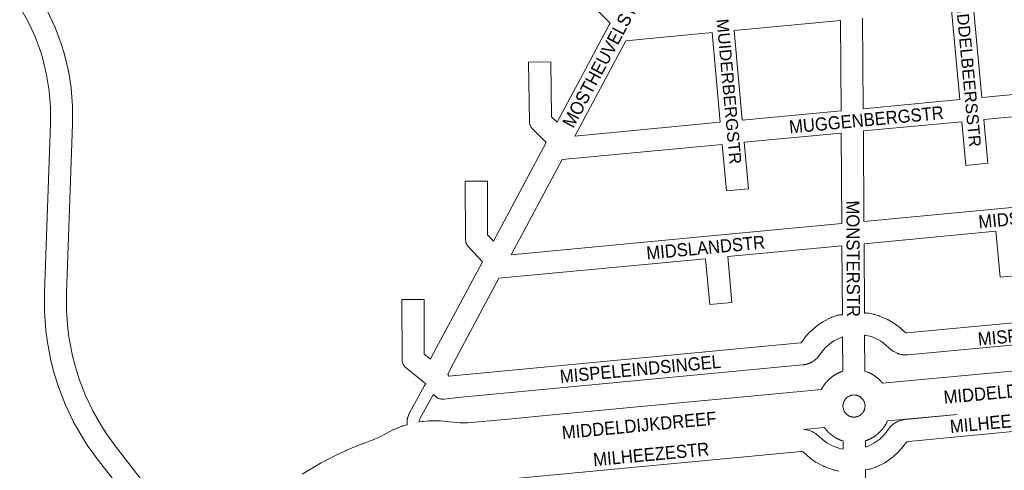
# Model space of a CAD drawing. Header units: metres. Extents: x 123819 to 142731, y 393440 to 405763.
# Tile 26 of 256: x 126609 to 127188, y 400605 to 400870. Entities that reach past the tile are written whole.
import ezdxf
from ezdxf.enums import TextEntityAlignment as Align

# ---------------------------------------------------------------- set-up
doc = ezdxf.new("R2010")
doc.units = ezdxf.units.M
doc.header["$MEASUREMENT"] = 0
for name, color, linetype, lineweight in [('gs-anno-wegen algemeen tekst', 7, 'Continuous', 0), ('gs-knt-aanvullende hoofdweg', 7, 'Continuous', 0), ('gs-knt-fietspaden', 7, 'Continuous', 0), ('gs-knt-wegen algemeen', 7, 'Continuous', 0)]:
    doc.layers.add(name, color=color, linetype=linetype, lineweight=lineweight)
doc.styles.add('Style-Arial', font='arial.ttf')

msp = doc.modelspace()

# ---------------------------------------------------------------- linework, layer by layer
at = {"layer": 'gs-knt-aanvullende hoofdweg', "color": 7, "linetype": 'Continuous', "flags": 128}
for points in [[(126843.73, 400633.36), (126845.64, 400633.69), (126845.95, 400633.74), (126846.25, 400633.77), (126849.33, 400634.06), (126849.67, 400634.08), (126850.02, 400634.09), (126855.66, 400634.09), (126855.92, 400634.09), (126856.02, 400634.08), (126856.08, 400634.08), (126856.19, 400634.07), (126856.39, 400634.06), (126856.45, 400634.05), (126861.55, 400633.55), (126861.66, 400633.54), (126867.7, 400632.85), (126872.49, 400632.85), (126872.49, 400632.85), (126878.75, 400633.45), (126896.4, 400635.14), (126920.15, 400637.42), (126920.17, 400637.42), (127080.43, 400652.54), (127080.48, 400652.61), (127080.52, 400652.69), (127080.55, 400652.76), (127080.63, 400652.91), (127080.67, 400652.98), (127080.75, 400653.13), (127080.81, 400653.24), (127080.89, 400653.39), (127080.93, 400653.45), (127081.02, 400653.61), (127081.08, 400653.71), (127081.17, 400653.86), (127081.22, 400653.94), (127081.3, 400654.07), (127081.31, 400654.09), (127081.36, 400654.17), (127081.45, 400654.32), (127081.45, 400654.32), (127081.46, 400654.32), (127081.5, 400654.4), (127081.6, 400654.55), (127081.65, 400654.62), (127081.74, 400654.76), (127081.8, 400654.84), (127081.89, 400654.99), (127081.95, 400655.06), (127082.05, 400655.21), (127082.1, 400655.28), (127082.21, 400655.43), (127082.26, 400655.5), (127082.37, 400655.65), (127082.42, 400655.71), (127082.52, 400655.85), (127082.62, 400655.97), (127082.73, 400656.11), (127082.75, 400656.14), (127082.86, 400656.28), (127082.91, 400656.34), (127083.02, 400656.48), (127083.12, 400656.6), (127083.24, 400656.73), (127083.26, 400656.76), (127083.37, 400656.89), (127083.45, 400656.98), (127083.56, 400657.11), (127083.63, 400657.18), (127083.75, 400657.31), (127083.83, 400657.4), (127083.95, 400657.53), (127083.99, 400657.57), (127084.11, 400657.7), (127084.19, 400657.78), (127084.32, 400657.91), (127084.36, 400657.95), (127084.48, 400658.08), (127084.57, 400658.16), (127084.7, 400658.28), (127084.74, 400658.33), (127084.87, 400658.45), (127084.98, 400658.55), (127085.11, 400658.67), (127085.15, 400658.71), (127085.28, 400658.83), (127085.35, 400658.89), (127085.48, 400659.01), (127085.58, 400659.08), (127085.71, 400659.2), (127085.76, 400659.24), (127085.89, 400659.35), (127085.92, 400659.38), (127085.92, 400659.38), (127085.96, 400659.41), (127086, 400659.44), (127086.1, 400659.52), (127086.19, 400659.6), (127086.33, 400659.7), (127086.42, 400659.78), (127086.56, 400659.88), (127086.59, 400659.91), (127086.73, 400660.01), (127086.83, 400660.08), (127086.97, 400660.19), (127087.07, 400660.26), (127087.21, 400660.36), (127087.24, 400660.38), (127087.38, 400660.48), (127087.51, 400660.57), (127087.66, 400660.66), (127087.7, 400660.7), (127087.85, 400660.79), (127087.93, 400660.85), (127088.08, 400660.94), (127088.18, 400661), (127088.33, 400661.1), (127088.39, 400661.13), (127088.54, 400661.23), (127088.64, 400661.29), (127088.79, 400661.37), (127088.88, 400661.42), (127089.03, 400661.51), (127089.06, 400661.53), (127089.21, 400661.61), (127089.35, 400661.69), (127089.5, 400661.77), (127089.59, 400661.82), (127089.74, 400661.9), (127089.8, 400661.92), (127089.95, 400662), (127090.07, 400662.06), (127090.23, 400662.14), (127090.28, 400662.16), (127090.44, 400662.24), (127090.56, 400662.3), (127090.72, 400662.37), (127090.77, 400662.39), (127090.93, 400662.46), (127091.06, 400662.52), (127091.22, 400662.59), (127091.26, 400662.6), (127091.42, 400662.67), (127091.56, 400662.73), (127091.72, 400662.79), (127091.76, 400662.81), (127091.92, 400662.87), (127092.05, 400662.92), (127092.21, 400662.98), (127092.29, 400663.01), (127092.45, 400663.07), (127092.56, 400663.1), (127092.72, 400663.16), (127093.01, 400663.26)], [(127106.03, 400663.33), (127107.16, 400662.95), (127108.03, 400662.57), (127108.12, 400662.54), (127108.28, 400662.47), (127108.37, 400662.43), (127108.92, 400662.19), (127109.52, 400661.87), (127109.59, 400661.84), (127109.74, 400661.75), (127109.81, 400661.72), (127109.97, 400661.63), (127110.07, 400661.58), (127110.22, 400661.49), (127110.28, 400661.46), (127110.44, 400661.37), (127110.54, 400661.31), (127110.6, 400661.28), (127110.77, 400661.17), (127110.92, 400661.08), (127111, 400661.03), (127111.15, 400660.93), (127111.23, 400660.88), (127111.38, 400660.79), (127111.45, 400660.74), (127111.59, 400660.64), (127111.67, 400660.59), (127111.82, 400660.49), (127111.89, 400660.44), (127112.04, 400660.34), (127112.12, 400660.28), (127112.26, 400660.18), (127112.33, 400660.12), (127112.48, 400660.02), (127112.54, 400659.97), (127112.68, 400659.86), (127112.81, 400659.77), (127112.94, 400659.66), (127112.97, 400659.64), (127113.11, 400659.53), (127113.18, 400659.47), (127113.31, 400659.36), (127113.43, 400659.27), (127113.56, 400659.15), (127113.59, 400659.13), (127113.72, 400659.01), (127113.81, 400658.94), (127113.94, 400658.82), (127114.01, 400658.76), (127114.14, 400658.64), (127114.23, 400658.56), (127114.36, 400658.44), (127114.4, 400658.4), (127114.53, 400658.28), (127114.62, 400658.19), (127114.74, 400658.07), (127114.78, 400658.03), (127114.91, 400657.9), (127114.99, 400657.82), (127115.12, 400657.69), (127115.16, 400657.65), (127115.28, 400657.52), (127115.38, 400657.41), (127115.5, 400657.28), (127115.54, 400657.23), (127115.66, 400657.1), (127115.72, 400657.03), (127115.84, 400656.9), (127115.92, 400656.81), (127116.03, 400656.68), (127116.07, 400656.63), (127116.18, 400656.5), (127116.24, 400656.42), (127116.35, 400656.29), (127224.02, 400666.22)], [(127099.19, 400636.3), (127099.28, 400636.29), (127099.28, 400636.29), (127099.28, 400636.29), (127099.67, 400636.27), (127100.08, 400636.3), (127100.16, 400636.31), (127100.25, 400636.32), (127100.32, 400636.32), (127100.41, 400636.34), (127100.5, 400636.35), (127100.57, 400636.36), (127100.63, 400636.37), (127100.72, 400636.38), (127100.81, 400636.4), (127100.9, 400636.42), (127100.98, 400636.43), (127101.05, 400636.45), (127101.12, 400636.46), (127101.2, 400636.48), (127101.29, 400636.5), (127101.37, 400636.53), (127101.45, 400636.55), (127101.51, 400636.57), (127101.59, 400636.59), (127101.6, 400636.6), (127101.68, 400636.62), (127101.76, 400636.65), (127101.83, 400636.68), (127101.9, 400636.7), (127101.98, 400636.73), (127102.03, 400636.75), (127102.06, 400636.76), (127102.43, 400636.93), (127102.44, 400636.94), (127102.51, 400636.97), (127102.99, 400637.23), (127103.01, 400637.24), (127103.47, 400637.56), (127103.47, 400637.56), (127103.92, 400637.92), (127103.92, 400637.93), (127103.93, 400637.93), (127104.31, 400638.3), (127104.33, 400638.32), (127104.38, 400638.37), (127104.39, 400638.39), (127104.64, 400638.68), (127104.66, 400638.69), (127104.71, 400638.77), (127104.77, 400638.83), (127104.8, 400638.88), (127104.85, 400638.95), (127104.9, 400639.01), (127104.95, 400639.08), (127104.99, 400639.15), (127105.04, 400639.22), (127105.09, 400639.29), (127105.13, 400639.36), (127105.17, 400639.43), (127105.21, 400639.49), (127105.25, 400639.56), (127105.29, 400639.63), (127105.33, 400639.7), (127105.37, 400639.79), (127105.41, 400639.86), (127105.44, 400639.91), (127105.48, 400640), (127105.51, 400640.08), (127105.54, 400640.14), (127105.57, 400640.21), (127105.61, 400640.31), (127105.64, 400640.38), (127105.67, 400640.44), (127105.7, 400640.52), (127105.73, 400640.6), (127105.75, 400640.68), (127105.78, 400640.77), (127105.8, 400640.82), (127105.83, 400640.91), (127105.85, 400640.99), (127105.87, 400641.05), (127105.9, 400641.16), (127105.92, 400641.25), (127105.92, 400641.26), (127106.07, 400642.01), (127106.1, 400642.52), (127106.1, 400642.6), (127106.1, 400642.67), (127106.1, 400642.76), (127106.1, 400642.85), (127106.1, 400642.92), (127106.1, 400642.99), (127106.09, 400643.08), (127106.09, 400643.17), (127106.09, 400643.24), (127106.08, 400643.3), (127106.08, 400643.33), (127106.04, 400643.67), (127106.04, 400643.69), (127106.04, 400643.7), (127106.04, 400643.71), (127106.03, 400643.74), (127105.93, 400644.28), (127105.92, 400644.29), (127105.79, 400644.77), (127105.76, 400644.85), (127105.74, 400644.93), (127105.72, 400644.97), (127105.56, 400645.39), (127105.42, 400645.67), (127105.38, 400645.75), (127105.34, 400645.84), (127105.31, 400645.88), (127105.28, 400645.95), (127105, 400646.39), (127104.65, 400646.85), (127104.27, 400647.29), (127103.85, 400647.68), (127103.4, 400648.05), (127102.98, 400648.33), (127102.98, 400648.33), (127102.96, 400648.34), (127102.9, 400648.38), (127102.83, 400648.42), (127102.76, 400648.46), (127102.69, 400648.5), (127102.6, 400648.54), (127102.53, 400648.58), (127102.47, 400648.61), (127102.39, 400648.65), (127102.31, 400648.68), (127102.25, 400648.71), (127102.17, 400648.74), (127102.08, 400648.78), (127102.01, 400648.81), (127101.95, 400648.84), (127101.86, 400648.87), (127101.79, 400648.89), (127101.7, 400648.92), (127101.62, 400648.95), (127101.56, 400648.97), (127101.48, 400649), (127101.39, 400649.02), (127101.34, 400649.04), (127101.23, 400649.07), (127101.14, 400649.09), (127101.1, 400649.1), (127100.54, 400649.22), (127100.19, 400649.27), (127099.63, 400649.33), (127098.73, 400649.21), (127098.65, 400649.2), (127098.58, 400649.19), (127098.5, 400649.18), (127098.41, 400649.16), (127098.32, 400649.14), (127098.23, 400649.12), (127098.17, 400649.11), (127098.1, 400649.09), (127098.02, 400649.07), (127097.93, 400649.05), (127097.85, 400649.03), (127097.77, 400649.01), (127097.7, 400648.99), (127097.62, 400648.96), (127097.55, 400648.94), (127097.54, 400648.93), (127097.12, 400648.77), (127096.54, 400648.49), (127095.98, 400648.15), (127095.46, 400647.77), (127095.46, 400647.77), (127095.05, 400647.4), (127094.68, 400647), (127094.34, 400646.56), (127094.05, 400646.13), (127094.04, 400646.11), (127094.03, 400646.1), (127094.03, 400646.09), (127094.01, 400646.07), (127093.85, 400645.77), (127093.82, 400645.72), (127093.81, 400645.7), (127093.81, 400645.69), (127093.2, 400643.83), (127093.17, 400643.6), (127093.16, 400643.52), (127093.15, 400643.45), (127093.14, 400643.36), (127093.14, 400643.29), (127093.13, 400643.2), (127093.12, 400643.11), (127093.12, 400643.04), (127093.12, 400642.95), (127093.12, 400642.88), (127093.12, 400642.8), (127093.12, 400642.79), (127093.13, 400642.32), (127093.13, 400642.31), (127093.18, 400641.89), (127093.54, 400640.46), (127093.59, 400640.34), (127093.63, 400640.26), (127093.66, 400640.17), (127093.69, 400640.1), (127093.73, 400640.03), (127093.76, 400639.95), (127093.8, 400639.88), (127093.83, 400639.81), (127093.88, 400639.72), (127093.9, 400639.68), (127093.94, 400639.61), (127094, 400639.51), (127094.03, 400639.45), (127094.04, 400639.43), (127094.08, 400639.38), (127094.12, 400639.31), (127094.16, 400639.25), (127094.21, 400639.17), (127094.25, 400639.11), (127094.3, 400639.05), (127094.32, 400639.01), (127094.59, 400638.66), (127094.6, 400638.65), (127094.65, 400638.59), (127094.97, 400638.23), (127095, 400638.21), (127095.01, 400638.2), (127095.02, 400638.19), (127095.03, 400638.17), (127095.4, 400637.84), (127095.43, 400637.81), (127095.43, 400637.81), (127095.88, 400637.46), (127095.89, 400637.46), (127095.89, 400637.45), (127095.91, 400637.44), (127096.35, 400637.16), (127096.37, 400637.15), (127096.39, 400637.14), (127096.81, 400636.92), (127096.83, 400636.91), (127096.91, 400636.87), (127096.97, 400636.84), (127097.05, 400636.81), (127097.14, 400636.77), (127097.21, 400636.74), (127097.27, 400636.72), (127097.28, 400636.72), (127097.35, 400636.69), (127097.43, 400636.66), (127097.51, 400636.63), (127097.6, 400636.6), (127097.65, 400636.59), (127097.74, 400636.56), (127097.82, 400636.54), (127097.88, 400636.52), (127097.99, 400636.49), (127098.08, 400636.47), (127098.12, 400636.46), (127098.2, 400636.44), (127098.31, 400636.42), (127098.38, 400636.4), (127098.45, 400636.39), (127098.53, 400636.37), (127098.62, 400636.36), (127098.69, 400636.35), (127098.78, 400636.34), (127098.87, 400636.33), (127098.94, 400636.32), (127099.03, 400636.31), (127099.09, 400636.31), (127099.19, 400636.3)], [(127160.24, 400637.81), (127119.3, 400634.08), (127119.11, 400633.7), (127119.06, 400633.6), (127119.04, 400633.54), (127118.96, 400633.39), (127118.91, 400633.28), (127118.84, 400633.13), (127118.78, 400633.02), (127118.7, 400632.87), (127118.67, 400632.8), (127118.46, 400632.39), (127118.2, 400631.95), (127118.14, 400631.85), (127118.05, 400631.7), (127118, 400631.62), (127117.91, 400631.47), (127117.86, 400631.39), (127117.76, 400631.24), (127117.71, 400631.16), (127117.47, 400630.78), (127117.27, 400630.49), (127117.17, 400630.35), (127117.11, 400630.27), (127117.01, 400630.13), (127116.96, 400630.05), (127116.85, 400629.91), (127116.8, 400629.84), (127116.69, 400629.7), (127116.6, 400629.58), (127116.49, 400629.44), (127116.47, 400629.42), (127116.35, 400629.26), (127116.19, 400629.08), (127116.1, 400628.96), (127115.98, 400628.82), (127115.96, 400628.8), (127115.85, 400628.67), (127115.77, 400628.58), (127115.65, 400628.45), (127115.59, 400628.38), (127115.47, 400628.24), (127115.39, 400628.16), (127115.27, 400628.03), (127115.23, 400627.99), (127115.11, 400627.86), (127115.09, 400627.84), (127115.07, 400627.82), (127115.02, 400627.77), (127114.9, 400627.65), (127114.86, 400627.6), (127114.73, 400627.48), (127114.65, 400627.39), (127114.52, 400627.27), (127114.48, 400627.23), (127114.35, 400627.11), (127114.24, 400627.01), (127114.11, 400626.89), (127114.07, 400626.85), (127113.93, 400626.73), (127113.87, 400626.67), (127113.73, 400626.55), (127113.72, 400626.54), (127113.64, 400626.47), (127113.51, 400626.36), (127113.46, 400626.32), (127113.33, 400626.21), (127113.26, 400626.15), (127113.12, 400626.04), (127113.03, 400625.96), (127112.89, 400625.85), (127112.79, 400625.78), (127112.65, 400625.67), (127112.63, 400625.65), (127112.49, 400625.54), (127112.39, 400625.47), (127112.25, 400625.37), (127112.24, 400625.36), (127112.15, 400625.3), (127112.01, 400625.2), (127111.98, 400625.18), (127111.84, 400625.08), (127111.71, 400624.99), (127111.56, 400624.89), (127111.51, 400624.86), (127111.37, 400624.76), (127111.29, 400624.71), (127111.14, 400624.61), (127111.04, 400624.55), (127110.89, 400624.46), (127110.83, 400624.42), (127110.68, 400624.33), (127110.66, 400624.32), (127110.58, 400624.27), (127110.42, 400624.18), (127110.34, 400624.13), (127110.19, 400624.05), (127110.16, 400624.03), (127110, 400623.94), (127109.87, 400623.87), (127109.71, 400623.79), (127109.63, 400623.74), (127109.47, 400623.66), (127109.42, 400623.63), (127109.27, 400623.55), (127109.15, 400623.49), (127109.02, 400623.43), (127108.99, 400623.42), (127108.94, 400623.39), (127108.78, 400623.32), (127108.66, 400623.26), (127108.5, 400623.19), (127108.44, 400623.16), (127108.28, 400623.09), (127108.16, 400623.04), (127108, 400622.97), (127107.96, 400622.95), (127107.8, 400622.89), (127107.66, 400622.83), (127107.5, 400622.76), (127107.46, 400622.75), (127107.25, 400622.66), (127107.01, 400622.58), (127106.93, 400622.55), (127106.76, 400622.49), (127106.66, 400622.45), (127106.5, 400622.4), (127106.42, 400622.37), (127106.29, 400622.33)], [(126775.03, 400602.69), (126785.16, 400608.84), (126785.42, 400609), (126785.57, 400609.07), (126785.61, 400609.1), (126785.69, 400609.14), (126788.64, 400610.66), (126788.74, 400610.71), (126796.14, 400614.54), (126796.49, 400614.71), (126799.64, 400616.13), (126800.45, 400616.54), (126800.47, 400616.55), (126800.73, 400616.67), (126800.74, 400616.67), (126801.01, 400616.79), (126801.72, 400617.08), (126801.96, 400617.18), (126802.31, 400617.33), (126803.9, 400617.96), (126810.25, 400620.52), (126810.42, 400620.59), (126817.67, 400623.31), (126821.11, 400624.8), (126821.12, 400624.8), (126824.77, 400626.8), (126824.81, 400626.82), (126828.34, 400628.72), (126828.36, 400628.73), (126828.6, 400628.85), (126828.69, 400628.9), (126828.74, 400628.92), (126828.79, 400628.94), (126828.87, 400628.98), (126829.14, 400629.09), (126833.8, 400630.95), (126834.05, 400631.05), (126834.14, 400631.08), (126834.18, 400631.09), (126834.23, 400631.11), (126834.32, 400631.13), (126834.58, 400631.21), (126836.78, 400631.82)], [(127093.28, 400622.22), (127093.23, 400622.23), (127093.12, 400622.27), (127092.95, 400622.32), (127092.85, 400622.35), (127092.45, 400622.48), (127092.18, 400622.59), (127092.11, 400622.61), (127091.94, 400622.68), (127091.85, 400622.71), (127091.69, 400622.78), (127091.57, 400622.82), (127091.4, 400622.89), (127091.35, 400622.91), (127091.19, 400622.98), (127091.1, 400623.02), (127090.94, 400623.09), (127090.85, 400623.13), (127090.72, 400623.18), (127090.59, 400623.25), (127090.43, 400623.32), (127090.38, 400623.35), (127090.22, 400623.42), (127090.11, 400623.47), (127089.96, 400623.55), (127089.85, 400623.6), (127089.7, 400623.68), (127089.63, 400623.72), (127089.47, 400623.8), (127089.41, 400623.84), (127089.25, 400623.92), (127089.15, 400623.98), (127089.09, 400624.01), (127089.06, 400624.03), (127089.03, 400624.05), (127089, 400624.06), (127088.93, 400624.1), (127088.78, 400624.19), (127088.68, 400624.25), (127088.53, 400624.34), (127088.45, 400624.39), (127088.3, 400624.48), (127088.22, 400624.53), (127088.07, 400624.62), (127087.99, 400624.67), (127087.84, 400624.77), (127087.77, 400624.81), (127087.63, 400624.91), (127087.55, 400624.96), (127087.48, 400625.01), (127087.48, 400625.01), (127087.47, 400625.02), (127087.4, 400625.06), (127087.32, 400625.12), (127087.18, 400625.22), (127087.1, 400625.27), (127086.96, 400625.38), (127086.88, 400625.43), (127086.74, 400625.54), (127086.67, 400625.59), (127086.53, 400625.69), (127086.41, 400625.79), (127086.27, 400625.9), (127086.25, 400625.92), (127086.11, 400626.03), (127086.04, 400626.08), (127085.98, 400626.13), (127085.91, 400626.19), (127085.79, 400626.29), (127085.65, 400626.41), (127085.63, 400626.43), (127085.5, 400626.54), (127085.5, 400626.54), (127085.49, 400626.54), (127085.41, 400626.62), (127085.28, 400626.73), (127085.21, 400626.8), (127085.08, 400626.92), (127084.99, 400627), (127084.86, 400627.12), (127084.82, 400627.16), (127084.69, 400627.28), (127084.6, 400627.36), (127084.59, 400627.38), (127084.48, 400627.49), (127084.43, 400627.53), (127084.31, 400627.65), (127084.23, 400627.74), (127084.1, 400627.87), (127084.06, 400627.91), (127083.94, 400628.04), (127083.84, 400628.15), (127083.72, 400628.28), (127083.68, 400628.32), (127083.56, 400628.45), (127083.5, 400628.52), (127083.38, 400628.65), (127083.33, 400628.71), (127083.31, 400628.74), (127083.3, 400628.74), (127083.29, 400628.76), (127083.19, 400628.88), (127083.15, 400628.92), (127083.04, 400629.06), (127082.98, 400629.13), (127082.87, 400629.27), (127082.79, 400629.36), (127082.68, 400629.5), (127082.61, 400629.59), (127082.5, 400629.73), (127082.48, 400629.76), (127082.38, 400629.9), (127082.3, 400630), (127082.2, 400630.14), (127082.19, 400630.15), (127082.16, 400630.19), (127070.08, 400629.04)]]:
    msp.add_lwpolyline(points, dxfattribs=at)
at = {"layer": 'gs-knt-fietspaden', "color": 7, "linetype": 'Continuous', "flags": 128}
for points in [[(126836.78, 400631.82), (126836.73, 400632.1), (126836.7, 400632.25), (126836.68, 400632.4), (126836.67, 400632.55), (126836.66, 400632.7), (126836.66, 400632.85), (126836.67, 400633), (126836.8, 400635.01), (126836.82, 400635.17), (126836.84, 400635.32), (126836.87, 400635.47), (126836.9, 400635.63), (126836.94, 400635.78), (126836.99, 400635.93), (126837.04, 400636.07), (126837.97, 400638.39), (126838.02, 400638.53), (126838.08, 400638.66), (126838.15, 400638.79), (126847.01, 400654.92), (126847.1, 400655.07), (126847.19, 400655.2), (126847.29, 400655.34), (126847.39, 400655.47), (126847.5, 400655.6), (126847.81, 400655.94)], [(126852.23, 400649.83), (126844.41, 400635.6), (126843.77, 400634), (126843.73, 400633.36)]]:
    msp.add_lwpolyline(points, dxfattribs=at)
at = {"layer": 'gs-knt-wegen algemeen', "color": 7, "linetype": 'Continuous', "flags": 128}
for points in [[(126701.66, 400551), (126655.14, 400610.7), (126655.01, 400610.88), (126649.15, 400618.96), (126649.05, 400619.1), (126648.96, 400619.24), (126646.04, 400623.76), (126645.94, 400623.91), (126645.85, 400624.07), (126640.52, 400633.4), (126640.4, 400633.62), (126640.3, 400633.83), (126635.68, 400643.54), (126635.58, 400643.76), (126635.49, 400643.98), (126631.6, 400654.01), (126631.52, 400654.24), (126631.44, 400654.47), (126628.32, 400664.75), (126628.27, 400664.92), (126628.22, 400665.1), (126626.95, 400670.32), (126626.91, 400670.5), (126626.87, 400670.68), (126624.91, 400681.25), (126624.88, 400681.43), (126624.85, 400681.61), (126624.17, 400686.94), (126624.14, 400687.12), (126624.13, 400687.3), (126623.35, 400698.02), (126623.34, 400698.26), (126623.34, 400698.5), (126623.36, 400709.25), (126623.37, 400709.47), (126626.9, 400808.8), (126626.89, 400818.52), (126626.13, 400828.08), (126624.61, 400837.54), (126622.33, 400846.92), (126620.96, 400851.38), (126617.59, 400860.42), (126613.54, 400869.11), (126608.78, 400877.5)], [(127169.86, 400876.88), (127174.8, 400824.13)], [(126625.23, 400874.84), (126629.5, 400865.69), (126629.6, 400865.45), (126629.7, 400865.21), (126633.23, 400855.75), (126633.29, 400855.57), (126633.35, 400855.38), (126634.83, 400850.55), (126634.89, 400850.37), (126634.94, 400850.18), (126637.32, 400840.36), (126637.38, 400840.11), (126637.42, 400839.86), (126639.02, 400829.88), (126639.06, 400829.63), (126639.09, 400829.37), (126639.89, 400819.3), (126639.91, 400819.05), (126639.91, 400818.79), (126639.92, 400808.69), (126639.92, 400808.45), (126636.38, 400709.12), (126636.36, 400698.72), (126637.1, 400688.42), (126637.74, 400683.45), (126639.64, 400673.23), (126640.83, 400668.36), (126643.83, 400658.49), (126647.54, 400648.91), (126651.95, 400639.64), (126657.07, 400630.68), (126659.79, 400626.46), (126665.48, 400618.62), (126712.29, 400558.54)], [(127104.68, 400870.72), (127105.03, 400817.54)], [(127161.84, 400822.91), (127156.9, 400875.65)], [(127091.67, 400869.49), (127029.1, 400863.58)], [(127092.02, 400816.31), (127091.67, 400869.49)], [(127016.14, 400862.35), (126965.35, 400857.55)], [(127020.96, 400809.59), (127016.14, 400862.35)], [(127029.1, 400863.58), (127033.92, 400810.82)], [(126965.35, 400857.55), (126935.36, 400801.5)], [(127174.8, 400824.13), (127270.45, 400833.17)], [(127105.03, 400817.54), (127161.84, 400822.91)], [(127278.35, 400820.84), (127176, 400811.17)], [(127033.92, 400810.82), (127092.02, 400816.31)], [(126935.36, 400801.5), (127020.96, 400809.59)], [(127092.45, 400750.05), (127092.1, 400803.24)], [(127105.11, 400804.47), (127105.46, 400751.28)], [(126927.99, 400787.72), (126898, 400731.68)], [(127105.46, 400751.28), (127188.35, 400759.12), (127310.49, 400770.66)], [(126898, 400731.68), (127017.59, 400742.98), (127092.45, 400750.05)], [(127105.54, 400738.21), (127105.81, 400697.41)], [(127092.53, 400736.98), (127025.3, 400730.63)], [(127092.79, 400696.45), (127092.53, 400736.98)], [(126890.63, 400717.9), (126862.53, 400665.39), (126860.73, 400661.33), (126860.78, 400661.21), (126860.98, 400660.57)], [(127105.81, 400697.41), (127106.57, 400697.47), (127106.88, 400697.49), (127107.18, 400697.49), (127107.49, 400697.47), (127107.8, 400697.45), (127108.11, 400697.4), (127108.41, 400697.35), (127110.98, 400696.8), (127111.24, 400696.74), (127111.48, 400696.67), (127113.92, 400695.94), (127114.17, 400695.86), (127114.41, 400695.77), (127114.64, 400695.68), (127119.31, 400693.66), (127119.58, 400693.53), (127119.85, 400693.39), (127120.12, 400693.24), (127122.23, 400691.95), (127122.42, 400691.83), (127124.59, 400690.4), (127124.84, 400690.23), (127125.08, 400690.04), (127125.32, 400689.85), (127129.44, 400686.21), (127130.08, 400685.89), (127130.7, 400685.87), (127318.72, 400703.55)], [(126860.98, 400660.57), (126861.17, 400660.28), (126865.15, 400660.77), (126865.33, 400660.79), (127068.13, 400679.96), (127068.3, 400679.97), (127068.31, 400679.97), (127068.33, 400679.97), (127068.35, 400679.98), (127068.37, 400679.98), (127068.39, 400679.98), (127068.41, 400679.99), (127068.42, 400680), (127068.44, 400680), (127071.73, 400684.22), (127071.92, 400684.44), (127072.11, 400684.66), (127073.84, 400686.51), (127074.02, 400686.69), (127074.21, 400686.87), (127074.4, 400687.04), (127078.27, 400690.3), (127078.47, 400690.46), (127078.68, 400690.62), (127078.89, 400690.76), (127081.01, 400692.15), (127081.22, 400692.29), (127081.45, 400692.42), (127081.67, 400692.53), (127086.2, 400694.8), (127086.43, 400694.91), (127086.67, 400695.01), (127086.91, 400695.1), (127089.3, 400695.95), (127089.57, 400696.05), (127089.86, 400696.13), (127090.14, 400696.19), (127090.43, 400696.25), (127090.72, 400696.29), (127091.01, 400696.32), (127092.79, 400696.45)], [(127313.5, 400689.98), (127131.53, 400672.87), (127131.26, 400672.85), (127131, 400672.84), (127130.74, 400672.84), (127128.93, 400672.89), (127128.67, 400672.9), (127128.41, 400672.93), (127128.14, 400672.96), (127127.88, 400673), (127127.63, 400673.06), (127126.44, 400673.34), (127126.18, 400673.4), (127125.92, 400673.48), (127125.67, 400673.57), (127125.42, 400673.66), (127125.18, 400673.77), (127124.94, 400673.89), (127122.77, 400675), (127122.53, 400675.13), (127122.3, 400675.27), (127122.08, 400675.41), (127121.86, 400675.57), (127121.65, 400675.73), (127121.44, 400675.91), (127117.05, 400679.77), (127115.35, 400680.89), (127113.72, 400681.89), (127109.83, 400683.57), (127108.01, 400684.12), (127106.6, 400684.42), (127105.89, 400684.37)], [(127092.88, 400683.4), (127092.86, 400683.4), (127091.67, 400682.97), (127087.83, 400681.06), (127086.36, 400680.09), (127083.08, 400677.33), (127081.81, 400675.97), (127078.27, 400671.43), (127078.08, 400671.21), (127077.89, 400670.99), (127077.68, 400670.78), (127077.63, 400670.73), (127077.58, 400670.68), (127077.47, 400670.58), (127077.42, 400670.53), (127077.36, 400670.48), (127077.26, 400670.38), (127077.2, 400670.33), (127077.14, 400670.28), (127077.03, 400670.19), (127076.98, 400670.14), (127076.92, 400670.09), (127076.81, 400670), (127076.75, 400669.95), (127076.69, 400669.91), (127076.58, 400669.82), (127076.52, 400669.77), (127076.46, 400669.73), (127076.35, 400669.64), (127076.29, 400669.59), (127076.23, 400669.55), (127076.11, 400669.46), (127076.05, 400669.42), (127075.99, 400669.38), (127075.87, 400669.3), (127075.81, 400669.25), (127075.75, 400669.21), (127075.62, 400669.13), (127075.56, 400669.09), (127075.5, 400669.05), (127075.38, 400668.98), (127075.31, 400668.94), (127075.25, 400668.9), (127075.12, 400668.82), (127075.06, 400668.79), (127075, 400668.75), (127074.87, 400668.68), (127074.8, 400668.64), (127074.74, 400668.6), (127074.61, 400668.53), (127074.55, 400668.5), (127074.48, 400668.47), (127074.35, 400668.4), (127074.28, 400668.37), (127074.22, 400668.33), (127074.09, 400668.27), (127074.02, 400668.24), (127073.95, 400668.21), (127073.82, 400668.15), (127073.75, 400668.12), (127073.69, 400668.09), (127073.55, 400668.03), (127073.48, 400668), (127073.42, 400667.97), (127073.28, 400667.91), (127073.21, 400667.89), (127073.14, 400667.86), (127073.01, 400667.81), (127072.94, 400667.78), (127072.87, 400667.76), (127072.73, 400667.71), (127072.66, 400667.68), (127072.59, 400667.66), (127072.45, 400667.61), (127072.38, 400667.59), (127072.31, 400667.57), (127072.17, 400667.53), (127072.1, 400667.5), (127072.03, 400667.48), (127071.89, 400667.44), (127071.82, 400667.42), (127071.75, 400667.4), (127071.6, 400667.37), (127071.53, 400667.35), (127071.46, 400667.33), (127071.32, 400667.3), (127071.25, 400667.28), (127071.17, 400667.27), (127071.03, 400667.23), (127070.96, 400667.22), (127070.89, 400667.21), (127070.74, 400667.18), (127070.67, 400667.16), (127070.6, 400667.15), (127070.45, 400667.13), (127070.38, 400667.11), (127070.31, 400667.1), (127070.16, 400667.08), (127070.09, 400667.07), (127070.02, 400667.06), (127069.87, 400667.04), (127069.8, 400667.04), (127069.72, 400667.03), (127069.58, 400667.01), (127069.51, 400667), (127069.43, 400667), (127069.29, 400666.99), (126866.65, 400647.83), (126858.53, 400646.84), (126858.22, 400646.81), (126857.9, 400646.79), (126857.59, 400646.79), (126857.28, 400646.8), (126856.96, 400646.83), (126856.65, 400646.88), (126856.35, 400646.94), (126856.04, 400647.01), (126855.74, 400647.1), (126855.44, 400647.2), (126855.15, 400647.32), (126854.87, 400647.45), (126854.59, 400647.6), (126854.32, 400647.76), (126854.06, 400647.93), (126853.8, 400648.11), (126853.56, 400648.31), (126853.32, 400648.51), (126853.1, 400648.73), (126852.88, 400648.96), (126852.68, 400649.2), (126852.49, 400649.45), (126852.31, 400649.7), (126852.23, 400649.83)], [(127093.01, 400663.26), (127092.88, 400683.4)], [(127105.89, 400684.37), (127106.03, 400663.33)], [(126860.98, 400660.57), (126860.98, 400660.57)], [(126860.98, 400660.57), (126860.98, 400660.57)], [(127106.32, 400618.58), (127106.47, 400618.59), (127107.65, 400619.02), (127111.36, 400620.89), (127114.73, 400623.32), (127116.12, 400624.6), (127117.48, 400626.06), (127120.93, 400630.49), (127121.12, 400630.73), (127121.32, 400630.95), (127121.53, 400631.17), (127121.76, 400631.37), (127121.99, 400631.57), (127122.23, 400631.75), (127122.47, 400631.92), (127124.51, 400633.27), (127124.76, 400633.43), (127125.03, 400633.58), (127125.3, 400633.71), (127125.58, 400633.84), (127125.86, 400633.95), (127126.15, 400634.05), (127126.44, 400634.13), (127128.8, 400634.75), (127129.06, 400634.81), (127129.32, 400634.87), (127129.58, 400634.91), (127129.84, 400634.94), (127160.24, 400637.81)], [(127070.08, 400629.04), (127070.27, 400629.04), (127070.58, 400629.02), (127070.89, 400628.99), (127071.2, 400628.95), (127071.5, 400628.89), (127071.8, 400628.82), (127072.09, 400628.73), (127074.42, 400627.98), (127074.72, 400627.87), (127075.01, 400627.75), (127075.3, 400627.62), (127075.58, 400627.47), (127075.86, 400627.31), (127076.9, 400626.67), (127077.12, 400626.52), (127077.34, 400626.36), (127077.56, 400626.2), (127077.76, 400626.02), (127082.21, 400622.11), (127083.67, 400621.1), (127087.37, 400619.14), (127091.32, 400617.79), (127091.32, 400617.79), (127091.33, 400617.78)], [(127242.09, 400632.47), (127131.6, 400622.03), (127130.79, 400621.81), (127130.54, 400621.65), (127127.57, 400617.84), (127127.4, 400617.62), (127127.21, 400617.41), (127125.49, 400615.56), (127125.31, 400615.37), (127125.12, 400615.19), (127123.26, 400613.48), (127123.07, 400613.31), (127122.87, 400613.15), (127122.66, 400612.99), (127118.56, 400610.03), (127118.35, 400609.89), (127118.14, 400609.75), (127117.91, 400609.62), (127117.69, 400609.5), (127113.17, 400607.22), (127112.94, 400607.11), (127112.7, 400607.01), (127112.46, 400606.92), (127110.09, 400606.05), (127109.81, 400605.96), (127109.52, 400605.88), (127109.24, 400605.81), (127108.95, 400605.75), (127108.66, 400605.71), (127108.36, 400605.68), (127106.4, 400605.53)], [(127093.31, 400617.57), (127093.28, 400622.22)], [(127106.29, 400622.33), (127106.32, 400618.58)], [(127090.78, 400604.59), (127088.22, 400605.13), (127087.97, 400605.19), (127087.72, 400605.26), (127087.48, 400605.34), (127082.67, 400606.99), (127082.43, 400607.07), (127082.19, 400607.17), (127081.96, 400607.28), (127081.73, 400607.39), (127077.24, 400609.77), (127077.01, 400609.89), (127076.79, 400610.03), (127076.58, 400610.17), (127074.49, 400611.61), (127074.28, 400611.76), (127074.08, 400611.92), (127073.89, 400612.08), (127069.62, 400615.85), (127068.99, 400616.05), (127068.5, 400616.06), (126867.08, 400597.02)], [(127091.33, 400617.78), (127092.57, 400617.52), (127093.31, 400617.57)], [(127106.4, 400605.53), (127106.63, 400569.96)]]:
    msp.add_lwpolyline(points, dxfattribs=at)
for points in [[(126847.81, 400655.94), (126836.25, 400665.03), (126836.01, 400665.23), (126835.78, 400665.43), (126835.56, 400665.65), (126835.35, 400665.88), (126835.16, 400666.12), (126834.97, 400666.37), (126834.8, 400666.62), (126834.64, 400666.88), (126834.49, 400667.15), (126834.35, 400667.43), (126834.23, 400667.72), (126834.12, 400668), (126834.03, 400668.3), (126833.95, 400668.6), (126833.88, 400668.9), (126833.83, 400669.2), (126833.79, 400669.51), (126833.77, 400669.82), (126833.76, 400670.13), (126833.62, 400705.39, -0.382408), (126833.63, 400705.4), (126846.64, 400705.45, -0.382408), (126846.64, 400705.44), (126846.77, 400673.32), (126850.5, 400670.39), (126850.73, 400670.89), (126850.83, 400671.1), (126850.94, 400671.32), (126880.79, 400727.13), (126881.06, 400727.62), (126872.82, 400736.37), (126872.62, 400736.6), (126872.42, 400736.83), (126872.24, 400737.08), (126872.07, 400737.33), (126871.91, 400737.6), (126871.77, 400737.86), (126871.63, 400738.14), (126871.51, 400738.42), (126871.41, 400738.71), (126871.31, 400739), (126871.23, 400739.29), (126871.17, 400739.59), (126871.12, 400739.89), (126871.08, 400740.2), (126871.06, 400740.5), (126871.05, 400740.81), (126870.92, 400775, -0.382389), (126870.93, 400775.01), (126883.93, 400775.06, -0.382389), (126883.94, 400775.05), (126884.06, 400743.43), (126887.54, 400739.73), (126918.51, 400797.6), (126910.61, 400805.48), (126910.4, 400805.71), (126910.19, 400805.95), (126910, 400806.19), (126909.81, 400806.45), (126909.64, 400806.71), (126909.49, 400806.98), (126909.35, 400807.26), (126909.22, 400807.55), (126909.1, 400807.84), (126909, 400808.14), (126908.91, 400808.44), (126908.84, 400808.74), (126908.78, 400809.05), (126908.74, 400809.36), (126908.71, 400809.68), (126908.7, 400809.99), (126908.16, 400844.84, -0.380543), (126908.17, 400844.85), (126921.17, 400845.05, -0.380542), (126921.18, 400845.04), (126921.68, 400812.83), (126924.92, 400809.6), (126955.51, 400866.77), (126956.09, 400867.85), (126947.83, 400876.23)], [(127176, 400811.17), (127178.39, 400785.47, -0.384619), (127178.38, 400785.46), (127165.43, 400784.26, -0.384619), (127165.42, 400784.27), (127163.04, 400809.94), (127105.11, 400804.47)], [(127092.1, 400803.24), (127035.09, 400797.85), (127037.52, 400770.42, -0.384593), (127037.51, 400770.41), (127024.56, 400769.26, -0.384595), (127024.55, 400769.27), (127022.13, 400796.62), (126927.99, 400787.72)], [(127196.05, 400746.77), (127198.56, 400719.81, -0.384622), (127198.55, 400719.8), (127185.61, 400718.6, -0.384622), (127185.6, 400718.61), (127183.09, 400745.54), (127105.54, 400738.21)], [(127025.3, 400730.63), (127027.84, 400703.72, -0.384632), (127027.83, 400703.71), (127014.89, 400702.49, -0.384631), (127014.88, 400702.49), (127012.34, 400729.4), (126890.63, 400717.9)]]:
    msp.add_lwpolyline(points, format="xyb", dxfattribs=at)

# ---------------------------------------------------------------- texts
at = {"layer": 'gs-anno-wegen algemeen tekst', "color": 7, "style": 'Style-Arial', "width": 0.909091}
for s, rotation, p in [('MOSTHEUVELSTR', 61.85072, (126951.57, 400845.78)), ('MUGGENBERGSTR', 5.39884, (127106.9, 400811.08)), ('MIDSLANDSTR', 5.39884, (127207.7, 400754.3)), ('MONSTERSTR', 270.37156, (127099.13, 400729.4)), ('MIDSLANDSTR', 5.39884, (127012.35, 400735.94)), ('MISPELEINDSINGEL', 5.39974, (127219.83, 400686.56)), ('MISPELEINDSINGEL', 5.39974, (126973.91, 400664.6)), ('MIDDELDIJKDREEF', 5.39914, (127197.81, 400652.17)), ('MIDDELDIJKDREEF', 5.39914, (126973.19, 400631.47)), ('MILHEEZESTR', 5.39914, (127190.13, 400633.96)), ('MILHEEZESTR', 5.39921, (126980.27, 400614.45))]:
    msp.add_text(s, height=7.7, rotation=rotation, dxfattribs=at).set_placement(p, align=Align.MIDDLE_CENTER)
at = {"layer": 'gs-anno-wegen algemeen tekst', "color": 7, "linetype": 'Continuous', "style": 'Style-Arial'}
for s, rotation, p in [('MIDDELBEERSSTR', 275.34848, (127166.8, 400839.69)), ('MUIDERBERGSTR', 275.22288, (127026.1, 400827.67))]:
    msp.add_text(s, height=7, rotation=rotation, dxfattribs=at).set_placement(p, align=Align.MIDDLE_CENTER)

doc.saveas('drawing.dxf')
